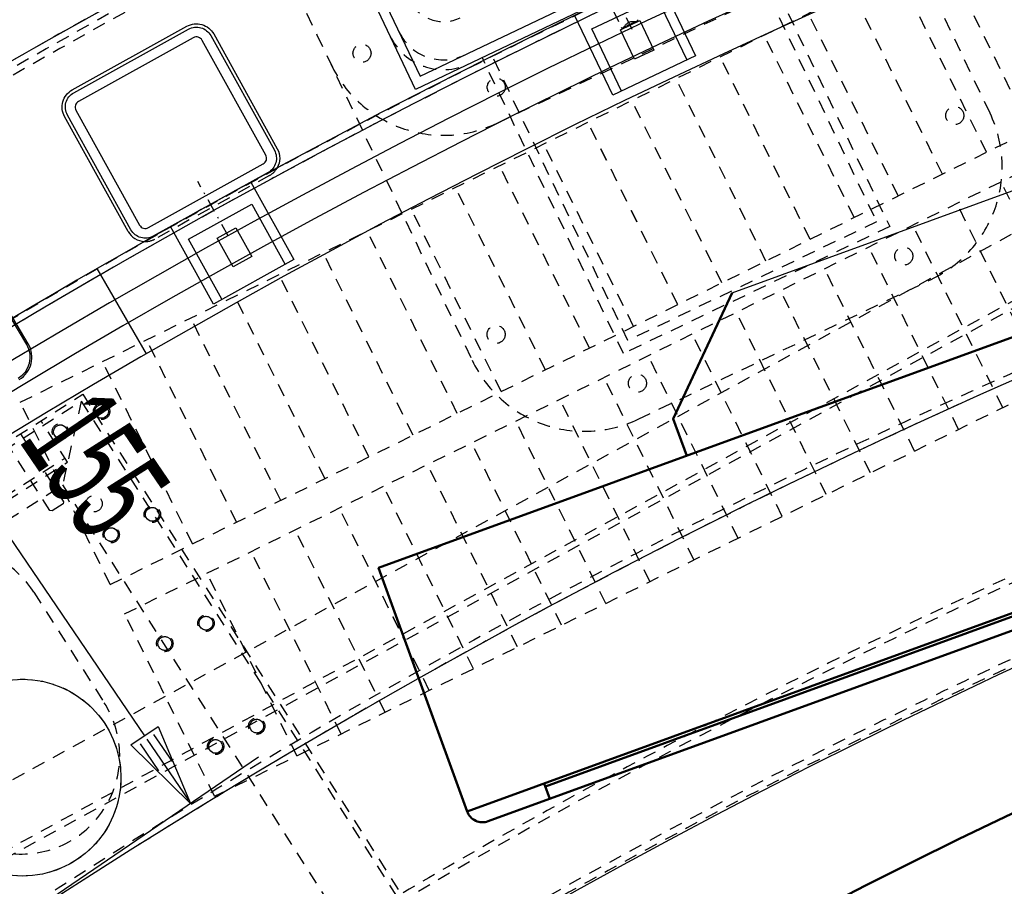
# Model space of a CAD drawing. Extents: x -7591 to -2491, y 6498 to 10061.
# Tile 44 of 125: x -6346 to -6046, y 8812 to 9076. Entities that reach past the tile are written whole.
import ezdxf
from ezdxf.enums import TextEntityAlignment as Align

# ---------------------------------------------------------------- set-up
doc = ezdxf.new("R2010")
doc.units = 0
doc.header["$MEASUREMENT"] = 0
doc.linetypes.add('DASHDOT', pattern=[8.5, 4, -2, 0.5, -2])
doc.linetypes.add('HIDDEN', pattern=[7, 4, -3])
doc.layers.get('0').update_dxf_attribs({"linetype": 'CONTINUOUS'})
for name, color, linetype in [('DIM49', 4, 'CONTINUOUS'), ('LE_HIDDEN', 7, 'CONTINUOUS'), ('LE_MIDDLE', 7, 'CONTINUOUS'), ('TXT_DIM49', 2, 'CONTINUOUS')]:
    doc.layers.add(name, color=color, linetype=linetype)
doc.layers.add('LE_ALL', color=7, linetype='CONTINUOUS', lineweight=50)

# ---------------------------------------------------------------- blocks, each defined once
blk = doc.blocks.new('_D18', base_point=(-6464.67, 8908.92))
at = {"layer": 'DIM49', "color": 1}
for p, q in [((-6360.92, 8979.56), (-6456.41, 8914.55)), ((-6381.58, 8965.49), (-6363.38, 8947.64)), ((-6371.65, 8942.01), (-6381.58, 8965.49)), ((-6368.22, 8945.86), (-6380.88, 8964.46)), ((-6366.15, 8947.27), (-6371.78, 8955.53)), ((-6370.28, 8944.45), (-6375.91, 8952.72)), ((-6363.38, 8947.64), (-6371.65, 8942.01)), ((-6367.51, 8944.83), (-6308.42, 8858.04)), ((-6312.55, 8855.22), (-6304.29, 8860.85)), ((-6305.65, 8858.41), (-6300.02, 8850.14)), ((-6304.29, 8860.85), (-6294.35, 8837.37)), ((-6309.78, 8855.6), (-6304.15, 8847.33)), ((-6307.72, 8857), (-6295.05, 8838.4)), ((-6294.35, 8837.37), (-6312.55, 8855.22)), ((-6273.68, 8851.44), (-6369.17, 8786.43))]:
    blk.add_line(p, q, dxfattribs=at)
at = {"layer": 'TXT_DIM49', "width": 0.557}
blk.add_text('155', height=31.25, rotation=304.25, dxfattribs=at).set_placement((-6336.22, 8932.18), align=Align.CENTER)

msp = doc.modelspace()

# ---------------------------------------------------------------- linework, layer by layer
for p, q in [((-6129.23, 8993.1), (-5723.29, 9140.85)), ((-6225.75, 9055.11), (-6265.32, 9138.06)), ((-6262.65, 9139.44), (-6224.34, 9059.11)), ((-6224.34, 9059.11), (-6107.9, 9114.65)), ((-6103.9, 9113.23), (-6225.75, 9055.11)), ((-6171.96, 9073.57), (-6152.1, 9083.04)), ((-6152.1, 9083.04), (-6143.06, 9064.08)), ((-6165.63, 9053.32), (-6177.25, 9077.69)), ((-6163.24, 9073.29), (-6157.37, 9076.09)), ((-6157.37, 9076.09), (-6153.07, 9067.07)), ((-6162.92, 9054.61), (-6171.96, 9073.57)), ((-6293.55, 9070.84), (-6328.54, 9051.45)), ((-6271.44, 9035.08), (-6290.83, 9070.06)), ((-6329.32, 9048.73), (-6309.92, 9013.75)), ((-6307.2, 9012.97), (-6272.22, 9032.36)), ((-6294.97, 9009.46), (-6275.73, 9020.12)), ((-6275.73, 9020.12), (-6265.55, 9001.76)), ((-6344.33, 8977.29), (-6366.82, 9015.11)), ((-6343.9, 8977.55), (-6366.39, 9015.36)), ((-6287.41, 8989.64), (-6300.5, 9013.25)), ((-6286.25, 9009.72), (-6280.57, 9012.87)), ((-6280.57, 9012.87), (-6275.72, 9004.12)), ((-6284.79, 8991.09), (-6294.97, 9009.46)), ((-6307.85, 8974.49), (-6322.85, 9000.47))]:
    msp.add_line(p, q)
for points in [[(-3319.19, 8334.81, 0.111006), (-4057.65, 9007.3, 0.000315), (-4060.15, 9008.72, 0.005079), (-4100.61, 9031.15, 0.000315), (-4103.13, 9032.51, 0.252871), (-6267.97, 9031.15, 0.005079), (-6308.43, 9008.72, 0.111325), (-7049.39, 8334.81)], [(-6313.42, 9011.81), (-6332.81, 9046.79, -0.414214), (-6330.47, 9054.95), (-6295.49, 9074.34, -0.414214), (-6287.33, 9072), (-6267.94, 9037.02, -0.261088), (-6267.97, 9031.15)], [(-6288.21, 9071.52), (-6268.82, 9036.53, -0.414214), (-6270.76, 9029.73), (-6305.75, 9010.34, -0.414214), (-6312.55, 9012.29), (-6331.94, 9047.28, -0.414214), (-6329.99, 9054.07), (-6295.01, 9073.47, -0.414214), (-6288.21, 9071.52)]]:
    msp.add_lwpolyline(points, format="xyb")
for points in [[(-6151.98, 9089.75), (-6140.35, 9065.38), (-6165.63, 9053.32)], [(-6153.07, 9067.07), (-6158.94, 9064.27), (-6163.24, 9073.29)], [(-6276.01, 9026.83), (-6262.92, 9003.21), (-6287.41, 8989.64)], [(-6275.72, 9004.12), (-6281.4, 9000.97), (-6286.25, 9009.72)]]:
    msp.add_lwpolyline(points)
for centre, radius in [((-6321.52, 8956.91), 2.1), ((-6334.07, 8950.72), 2.1), ((-6306.04, 8925.53), 2.1), ((-6318.59, 8919.34), 2.1), ((-6289.67, 8892.34), 2.1), ((-6302.23, 8886.15), 2.1), ((-6345.61, 8845.24), 30), ((-6274.19, 8860.95), 2.1), ((-6286.75, 8854.76), 2.1)]:
    msp.add_circle(centre, radius)
for centre, radius, start, end in [((-5184.29, 7028.43), 2396.87, 31.73211, 148.26789), ((-5184.29, 7028.43), 2391.87, 31.73211, 148.26789), ((-5184.29, 7028.43), 2372, 31.75, 148.25), ((-5184.29, 7028.43), 2370, 31.79835, 148.20165), ((-5184.29, 7028.43), 2345, 32.74999, 147.24999), ((-5184.29, 7028.43), 2266.16, 35.00882, 144.99118), ((-5184.29, 7028.43), 2258.06, 35.00886, 144.99114), ((-5184.29, 7028.43), 2247.11, 35.0089, 144.9911), ((-5184.29, 7028.43), 2275, 108.25, 124.25), ((-5184.29, 7028.43), 2120, 90, 129.25), ((-6292.58, 9069.09), 2, 29, 119), ((-5184.29, 7028.43), 2040, 31.79835, 148.20165), ((-6327.57, 9049.7), 2, 119, -151), ((-6273.19, 9034.11), 2, -61, 29), ((-5184.29, 7028.43), 2277.11, 118.34578, 119.65422), ((-6308.17, 9014.71), 6, -151, -92.4697), ((-6308.17, 9014.71), 2, -151, -61), ((-5184.29, 7028.43), 1950, 32.04534, 147.95466), ((-6350.77, 8973.46), 7.5, -59.0479, 30.75), ((-6350.77, 8973.46), 8, -59.0479, 30.75)]:
    msp.add_arc(centre, radius, start, end)
at = {"layer": 'LE_ALL'}
for p, q in [((-5562.73, 9065.2), (-6203.6, 8831.94)), ((-6186.17, 8842.54), (-5582.89, 9062.12)), ((-6184.81, 8838.78), (-6186.52, 8843.48))]:
    msp.add_line(p, q, dxfattribs=at)
for points in [[(-5559.74, 9071.61), (-6210.01, 8834.93), (-6237.03, 8909.17), (-5586.76, 9145.85), (-5559.74, 9071.61)], [(-6143.06, 8943.37), (-6147.16, 8954.65), (-6129.23, 8993.1)]]:
    msp.add_lwpolyline(points, dxfattribs=at)
msp.add_arc((-5184.29, 7028.43), 2000, 90, 148.25, dxfattribs=at)
msp.add_ellipse((-6205.31, 8836.64), major_axis=(5, 0), ratio=1, start_param=3.490658, end_param=5.061455, dxfattribs=at)
msp.add_ellipse((-6205.31, 8836.64), major_axis=(5, 0), ratio=1, start_param=3.490658, end_param=5.061455, dxfattribs=at)
at = {"layer": 'LE_HIDDEN', "color": 1, "linetype": 'HIDDEN'}
for p, q in [((-6346.32, 8959.73), (-5931.07, 9164.51)), ((-6346.32, 8959.73), (-5931.07, 9164.51)), ((-6050.55, 9047.83), (-6097.91, 9147.11)), ((-6283.09, 9128.87), (-6255.86, 9071.77)), ((-6318.9, 8904.13), (-5903.65, 9108.91)), ((-6318.9, 8904.13), (-5903.65, 9108.91)), ((-6314.48, 8895.16), (-5899.22, 9099.94)), ((-6314.48, 8895.16), (-5899.22, 9099.94)), ((-6174.63, 9098.33), (-6163.02, 9073.99)), ((-6038.18, 9042.56), (-6065.6, 9098.17)), ((-6038.18, 9042.56), (-6065.6, 9098.17)), ((-6051.63, 9035.93), (-6079.05, 9091.54)), ((-6051.63, 9035.93), (-6079.05, 9091.54)), ((-6200.9, 9044.81), (-6111.54, 9087.43)), ((-6065.08, 9029.3), (-6092.51, 9084.9)), ((-6065.08, 9029.3), (-6092.51, 9084.9)), ((-6078.54, 9022.66), (-6105.96, 9078.27)), ((-6078.54, 9022.66), (-6105.96, 9078.27)), ((-6161.97, 9074.42), (-6161.69, 9074.77)), ((-6159.35, 9075.38), (-6158.21, 9075.92)), ((-6162.58, 9073.84), (-6161.45, 9074.38)), ((-6162.58, 9073.84), (-6161.45, 9074.38)), ((-6091.99, 9016.03), (-6119.41, 9071.63)), ((-6091.99, 9016.03), (-6119.41, 9071.63)), ((-6205.44, 9064.8), (-6204.8, 9063.44)), ((-6205.44, 9064.8), (-6204.8, 9063.44)), ((-6105.44, 9009.39), (-6132.87, 9065)), ((-6105.44, 9009.39), (-6132.87, 9065)), ((-5951.93, 9061.12), (-6478.59, 8773.68)), ((-5951.93, 9061.12), (-6478.59, 8773.68)), ((-6118.9, 9002.76), (-6146.32, 9058.36)), ((-6118.9, 9002.76), (-6146.32, 9058.36)), ((-6132.35, 8996.12), (-6159.77, 9051.73)), ((-6132.35, 8996.12), (-6159.77, 9051.73)), ((-5943.3, 9045.32), (-6469.97, 8757.88)), ((-5943.3, 9045.32), (-6469.97, 8757.88)), ((-6145.8, 8989.49), (-6173.23, 9045.1)), ((-6145.8, 8989.49), (-6173.22, 9045.1)), ((-5942.35, 9043.57), (-6469.01, 8756.12)), ((-5942.35, 9043.57), (-6469.01, 8756.12)), ((-6287.05, 8839.55), (-5871.8, 9044.33)), ((-6287.05, 8839.55), (-5871.8, 9044.33)), ((-6159.26, 8982.85), (-6186.68, 9038.46)), ((-6159.26, 8982.85), (-6186.68, 9038.46)), ((-6172.71, 8976.22), (-6200.13, 9031.83)), ((-6172.71, 8976.22), (-6200.13, 9031.83)), ((-6019.79, 8971.35), (-6047.21, 9026.96)), ((-6019.79, 8971.35), (-6047.21, 9026.96)), ((-6186.16, 8969.59), (-6213.58, 9025.19)), ((-6186.16, 8969.59), (-6213.58, 9025.19)), ((-6199.62, 8962.95), (-6227.04, 9018.56)), ((-6199.62, 8962.95), (-6227.04, 9018.56)), ((-6033.24, 8964.72), (-6060.66, 9020.33)), ((-6033.24, 8964.72), (-6060.66, 9020.33)), ((-6213.07, 8956.32), (-6240.49, 9011.92)), ((-6213.07, 8956.32), (-6240.49, 9011.92)), ((-6046.69, 8958.09), (-6074.11, 9013.69)), ((-6046.69, 8958.09), (-6074.11, 9013.69)), ((-6060.15, 8951.45), (-6087.57, 9007.06)), ((-6060.15, 8951.45), (-6087.57, 9007.06)), ((-6226.52, 8949.68), (-6253.94, 9005.29)), ((-6226.52, 8949.68), (-6253.94, 9005.29)), ((-6073.6, 8944.82), (-6101.02, 9000.42)), ((-6073.6, 8944.82), (-6101.02, 9000.42)), ((-6239.97, 8943.05), (-6267.4, 8998.65)), ((-6239.97, 8943.05), (-6267.4, 8998.65)), ((-6157.84, 8954.55), (-6068.49, 8997.17)), ((-6087.05, 8938.18), (-6114.47, 8993.79)), ((-6087.05, 8938.18), (-6114.47, 8993.79)), ((-6253.43, 8936.41), (-6280.85, 8992.02)), ((-6253.43, 8936.41), (-6280.85, 8992.02)), ((-6266.88, 8929.78), (-6294.3, 8985.39)), ((-6266.88, 8929.78), (-6294.3, 8985.39)), ((-6100.51, 8931.55), (-6127.93, 8987.15)), ((-6100.51, 8931.55), (-6127.93, 8987.15)), ((-6280.33, 8923.15), (-6307.76, 8978.75)), ((-6280.33, 8923.15), (-6307.76, 8978.75)), ((-6113.96, 8924.91), (-6141.38, 8980.52)), ((-6113.96, 8924.91), (-6141.38, 8980.52)), ((-6127.41, 8918.28), (-6154.83, 8973.89)), ((-6127.41, 8918.28), (-6154.83, 8973.89)), ((-6293.79, 8916.51), (-6321.21, 8972.12)), ((-6293.79, 8916.51), (-6321.21, 8972.12)), ((-6140.86, 8911.65), (-6168.29, 8967.25)), ((-6140.86, 8911.65), (-6168.29, 8967.25)), ((-6154.32, 8905.01), (-6181.74, 8960.62)), ((-6154.32, 8905.01), (-6181.74, 8960.62)), ((-6318.9, 8904.13), (-6346.32, 8959.73)), ((-6318.9, 8904.13), (-6346.32, 8959.73)), ((-6327.73, 8960.07), (-6333.4, 8934.53)), ((-6331.86, 8941.43), (-6339.92, 8954.08)), ((-6167.77, 8898.38), (-6195.19, 8953.98)), ((-6167.77, 8898.38), (-6195.19, 8953.98)), ((-6181.22, 8891.74), (-6208.65, 8947.35)), ((-6181.22, 8891.74), (-6208.65, 8947.35)), ((-6433.88, 8878.22), (-6332.67, 8942.69)), ((-6433.07, 8876.95), (-6331.86, 8941.43)), ((-6194.68, 8885.11), (-6222.1, 8940.71)), ((-6194.68, 8885.11), (-6222.1, 8940.71)), ((-6350.26, 8923.78), (-6333.4, 8934.53)), ((-6333.4, 8934.53), (-6244.74, 8795.37)), ((-6208.13, 8878.47), (-6235.55, 8934.08)), ((-6208.13, 8878.47), (-6235.55, 8934.08)), ((-6221.58, 8871.84), (-6249.01, 8927.45)), ((-6221.58, 8871.84), (-6249, 8927.45)), ((-6235.04, 8865.21), (-6262.46, 8920.81)), ((-6235.04, 8865.21), (-6262.46, 8920.81)), ((-6248.49, 8858.57), (-6275.91, 8914.18)), ((-6248.49, 8858.57), (-6275.91, 8914.18)), ((-6261.94, 8851.94), (-6289.36, 8907.54)), ((-6261.94, 8851.94), (-6289.36, 8907.54)), ((-6342.19, 8901.79), (-6320.69, 8868.06)), ((-6287.05, 8839.55), (-6314.48, 8895.16)), ((-6287.05, 8839.55), (-6314.48, 8895.16))]:
    msp.add_line(p, q, dxfattribs=at)
for points in [[(-5186.29, 9150.43, 0.172955), (-6528.44, 8670.42), (-6468.33, 8596.86, 0.078205), (-6887.99, 8126.67), (-7153.76, 8297.61, -0.254675), (-5186.29, 9371.43)], [(-7153.76, 8297.61, -0.254675), (-5186.29, 9371.43), (-5186.29, 9290.43), (-5204.29, 9290.43)], [(-5846.92, 9044.32), (-5895.46, 9191.52, 0.069816), (-6463.32, 8912.26, 0.000549), (-6467.45, 8909.45), (-6380.21, 8781.33)], [(-5186.29, 9150.43, 0.172955), (-6528.44, 8670.42), (-6468.33, 8596.86, 0.078205), (-6887.99, 8126.67), (-7155.44, 8298.7)], [(-6255.86, 9071.77), (-6208.5, 8972.49, 0.414214), (-6157.84, 8954.55)], [(-6267.97, 9031.15, -0.138182), (-6270.28, 9028.86), (-6305.26, 9009.47, -0.138182), (-6308.43, 9008.72)], [(-5437.14, 8886.3, 0.219407), (-6761.24, 8042.76), (-6803.29, 8069.8)]]:
    msp.add_lwpolyline(points, format="xyb", dxfattribs=at)
for points in [[(-6124.21, 9103.54), (-6081.16, 9013.28), (-6162.39, 8974.54), (-6205.44, 9064.8)], [(-6126.92, 9102.25), (-6085.16, 9014.7), (-6160.98, 8978.54), (-6202.74, 9066.09)], [(-6161.97, 9074.42), (-6161.69, 9074.77), (-6161.53, 9074.95), (-6161.36, 9075.14), (-6161.17, 9075.31), (-6160.96, 9075.46), (-6160.74, 9075.6)], [(-6160.42, 9074.93), (-6160.7, 9074.78), (-6160.97, 9074.64), (-6161.22, 9074.5), (-6161.45, 9074.38)], [(-6160.42, 9074.93), (-6160.7, 9074.78), (-6160.97, 9074.64), (-6161.22, 9074.5), (-6161.45, 9074.38)], [(-6160.74, 9075.6), (-6160.45, 9075.7), (-6160.14, 9075.77), (-6159.81, 9075.8), (-6159.48, 9075.81), (-6159.16, 9075.81), (-6158.87, 9075.82), (-6158.6, 9075.83), (-6158.38, 9075.87), (-6158.21, 9075.93)], [(-6159.34, 9075.38), (-6159.53, 9075.3), (-6159.81, 9075.19), (-6160.42, 9074.93)], [(-6158.21, 9075.93), (-6158.09, 9076.01), (-6158.02, 9076.12), (-6158.02, 9076.24), (-6158.05, 9076.35)], [(-6163.02, 9073.98), (-6162.97, 9073.91), (-6162.88, 9073.83), (-6162.77, 9073.8), (-6162.64, 9073.82), (-6162.58, 9073.84)], [(-6163.02, 9073.98), (-6162.97, 9073.91), (-6162.88, 9073.83), (-6162.77, 9073.8), (-6162.64, 9073.82), (-6162.58, 9073.84)], [(-6162.58, 9073.84), (-6162.5, 9073.89), (-6162.37, 9073.99), (-6162.23, 9074.12), (-6162.1, 9074.26), (-6161.97, 9074.42)], [(-6162.58, 9073.84), (-6162.5, 9073.89), (-6162.37, 9073.99), (-6162.23, 9074.12), (-6162.1, 9074.26), (-6161.97, 9074.42)], [(-6343.64, 8708.65), (-6453.78, 8881.54), (-6327.27, 8962.14), (-6217.13, 8789.24), (-6343.64, 8708.65)], [(-6219.2, 8789.7), (-6343.18, 8710.72), (-6451.71, 8881.09), (-6327.73, 8960.07), (-6219.2, 8789.7)], [(-6346.25, 8950.05), (-6333.09, 8929.39), (-6333.24, 8928.7), (-6336.61, 8926.55), (-6337.3, 8926.7), (-6350.47, 8947.36)]]:
    msp.add_lwpolyline(points, dxfattribs=at)
for centre, radius in [((-6242.09, 9066.13), 2.75), ((-6201.14, 9055.77), 2.75), ((-6201.14, 9055.77), 2.75), ((-6061.3, 9047.13), 2.75), ((-6076.86, 9004.26), 2.75), ((-6201.2, 8980.4), 2.75), ((-6158.09, 8965.51), 2.75), ((-6321.52, 8956.91), 2.5), ((-6321.52, 8956.91), 2.5), ((-6321.52, 8956.91), 2.1), ((-6334.07, 8950.72), 2.5), ((-6334.07, 8950.72), 2.5), ((-6334.07, 8950.72), 2.1), ((-6323.81, 8928.78), 2.5), ((-6306.04, 8925.53), 2.5), ((-6306.04, 8925.53), 2.5), ((-6306.04, 8925.53), 2.1), ((-6318.59, 8919.34), 2.5), ((-6318.59, 8919.34), 2.5), ((-6318.59, 8919.34), 2.1), ((-6289.67, 8892.34), 2.5), ((-6289.67, 8892.34), 2.5), ((-6289.67, 8892.34), 2.1), ((-6302.23, 8886.15), 2.5), ((-6302.23, 8886.15), 2.5), ((-6302.23, 8886.15), 2.1), ((-6345.61, 8845.24), 30), ((-6274.19, 8860.95), 2.5), ((-6274.19, 8860.95), 2.5), ((-6274.19, 8860.95), 2.1), ((-6286.75, 8854.76), 2.5), ((-6286.75, 8854.76), 2.5), ((-6286.75, 8854.76), 2.1)]:
    msp.add_circle(centre, radius, dxfattribs=at)
for centre, radius, start, end in [((-5184.29, 7028.43), 2341, 110.12894, 127.12106), ((-5184.29, 7028.43), 2341, 110.12894, 127.12106), ((-5184.29, 7028.43), 2345, 110.60017, 126.64984), ((-5184.29, 7028.43), 2277, 108.19967, 124.30033), ((-5184.29, 7028.43), 2275, 108.25, 124.25), ((-5184.29, 7028.43), 2120, 90, 129.25), ((-5184.29, 7028.43), 2368, 118.5484, 137.95161), ((-5184.29, 7028.43), 2065.69, 40.48822, 139.52979), ((-5184.29, 7028.43), 2063.69, 40.48822, 139.52979), ((-6217.22, 9087.43), 11.67, -148.5, -64.4931), ((-6217.26, 9079.11), 15, -154.5, -64.5), ((-5184.29, 7028.43), 2042.69, 40.48822, 139.51177), ((-5184.29, 7028.43), 2040.69, 40.48822, 139.51177), ((-6217.26, 9079.11), 18, -154.5, -64.5), ((-6217.26, 9079.11), 38, -154.5, -64.5), ((-6084.85, 9031.47), 38, -64.5, 25.5), ((-5184.29, 7028.43), 1925, 97.75, 147.25), ((-5184.29, 7028.43), 1922.5, 97.80961, 147.19039), ((-5184.29, 7028.43), 1920.5, 97.80967, 147.19033), ((-5184.29, 7028.43), 1923, 97.83939, 122.4851), ((-6367.49, 8885.68), 30, 32.5, -147.5), ((-5184.29, 7028.43), 1870, 93.40298, 139.46784), ((-5184.29, 7028.43), 1868, 93.46808, 139.40484), ((-5184.29, 7028.43), 1877, 97.81105, 147.25), ((-5184.29, 7028.43), 1847, 94.16047, 138.73488), ((-5184.29, 7028.43), 1845, 94.22726, 138.67026), ((-6345.99, 8851.94), 30, -147.5, 32.5)]:
    msp.add_arc(centre, radius, start, end, dxfattribs=at)
at = {"layer": 'LE_MIDDLE', "color": 1, "linetype": 'DASHDOT'}
for p, q in [((-6159.66, 9073.34), (-6165.9, 9086.43)), ((-6282.95, 9010.46), (-6292.14, 9027.03))]:
    msp.add_line(p, q, dxfattribs=at)

# ---------------------------------------------------------------- block references
at = {"layer": 'DIM49'}
msp.add_blockref('_D18', (-6464.67, 8908.92), dxfattribs=at)

doc.saveas('drawing.dxf')
